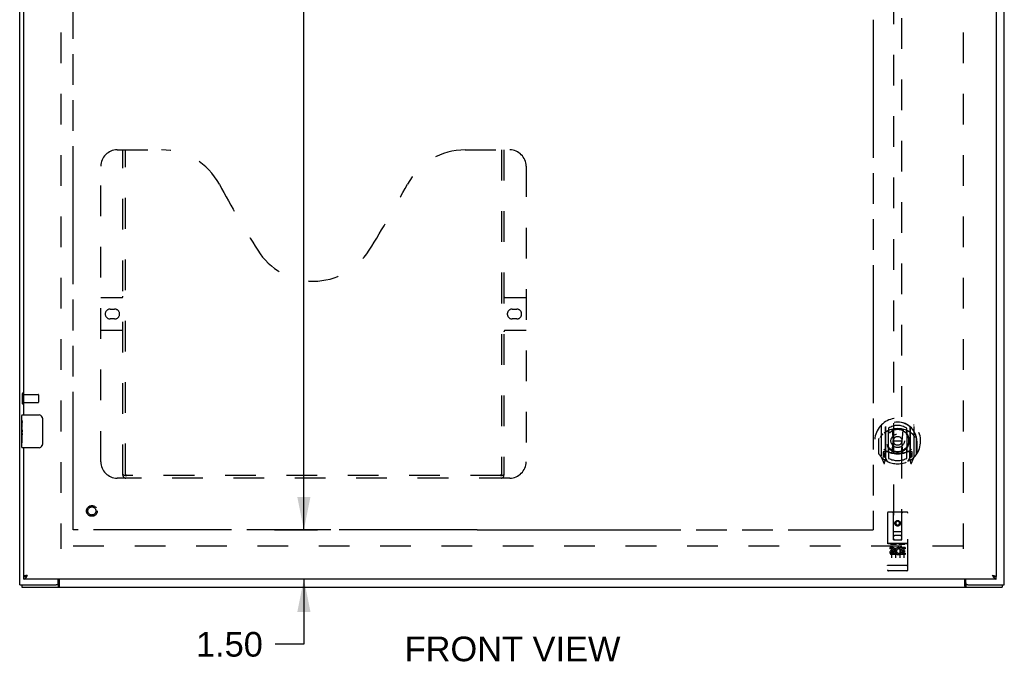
# Model space of a CAD drawing. Header units: inches. Extents: x 0 to 170, y 0 to 110.
# Tile 3 of 10: x 44 to 74, y 30 to 50. Entities that reach past the tile are written whole.
import ezdxf

# ---------------------------------------------------------------- set-up
doc = ezdxf.new("R2010")
doc.units = ezdxf.units.IN
doc.header["$LTSCALE"] = 9.35
doc.header["$MEASUREMENT"] = 0
doc.linetypes.add('HIDDEN', pattern=[0.2, 0.1, -0.1])
doc.linetypes.add('PHANTOM', pattern=[0.8, 0.45, -0.05, 0.1, -0.05, 0.1, -0.05])
doc.layers.get('0').update_dxf_attribs({"linetype": 'CONTINUOUS'})
for name, color, linetype in [('02___PRT_ALL_AXES', 7, 'CONTINUOUS'), ('AVAILABLE_DOOR_SPACE', 7, 'CONTINUOUS'), ('DEFAULT_2', 8, 'HIDDEN'), ('DIMENSIONS', 7, 'CONTINUOUS')]:
    doc.layers.add(name, color=color, linetype=linetype)
doc.styles.get("Standard").update_dxf_attribs({"font": 'arial.ttf'})
doc.dimstyles.new('DIMSTYLE_1', dxfattribs={"dimtxt": 0.75, "dimasz": 1, "dimexe": 0.09, "dimexo": 0.07, "dimgap": 0.0375, "dimtad": 0, "dimtih": 1, "dimtoh": 1, "dimzin": 4, "dimdsep": 46, "dimtxsty": 'Standard', "dimblk": '_FILLED', "dimblk1": '_FILLED', "dimblk2": '_FILLED', "dimcen": 0.09, "dimazin": 1, "dimtfac": 1, "dimtofl": 0, "dimtmove": 0, "dimatfit": 3, "dimldrblk": '_FILLED', "dimfxl": 0, "dimtolj": 1, "dimtzin": 4, "dimarcsym": 0})

# ---------------------------------------------------------------- blocks, each defined once
blk = doc.blocks.new('_FILLED')
at = {"color": 0, "linetype": 'ByBlock'}
blk.add_solid([(0, 0), (-1, 0.2), (-1, -0.2)], dxfattribs=at)
blk = doc.blocks.new('*D9')
at = {"layer": 'DIMENSIONS', "color": 2, "linetype": 'Continuous'}
for p, q in [((53.348, 78.955), (51.629, 78.955)), ((52.529, 78.955), (52.529, 57.455)), ((52.529, 34.455), (52.529, 55.955)), ((53.348, 34.455), (51.629, 34.455))]:
    blk.add_line(p, q, dxfattribs=at)
for p, rotation in [((52.529, 78.955), 90), ((52.529, 34.455), 270)]:
    blk.add_blockref('_FILLED', p, dxfattribs=dict(at, rotation=rotation))
at = {"layer": 'DIMENSIONS', "color": 2, "linetype": 'Continuous', "insert": (52.529, 57.08), "char_height": 0.75, "width": 2.62082, "attachment_point": 2, "line_spacing_factor": 0.9}
blk.add_mtext('44.50', dxfattribs=at)
blk = doc.blocks.new('*D12')
at = {"layer": 'DIMENSIONS', "color": 2, "linetype": 'Continuous'}
for p, q in [((52.529, 34.455), (52.529, 36.455)), ((51.629, 34.455), (52.944, 34.455)), ((52.944, 32.955), (51.629, 32.955)), ((52.529, 32.955), (52.529, 30.967)), ((52.529, 30.967), (51.654, 30.967))]:
    blk.add_line(p, q, dxfattribs=at)
for p, rotation in [((52.529, 34.455), 270), ((52.529, 32.955), 90)]:
    blk.add_blockref('_FILLED', p, dxfattribs=dict(at, rotation=rotation))
at = {"layer": 'DIMENSIONS', "color": 2, "linetype": 'Continuous', "insert": (51.279, 31.342), "char_height": 0.75, "width": 2.0381, "attachment_point": 3, "line_spacing_factor": 0.9}
blk.add_mtext('1.50', dxfattribs=at)

msp = doc.modelspace()

# ---------------------------------------------------------------- linework, layer by layer
at = {"color": 3, "linetype": 'Continuous'}
for p, q in [((43.87, 32.78), (43.87, 80.63)), ((73.87, 32.78), (73.87, 80.63)), ((73.62, 80.38), (73.62, 33.03)), ((43.995, 37.955), (43.995, 56.205)), ((43.995, 33.03), (43.995, 36.955)), ((44.055, 33.059), (44.05, 33.057)), ((44.061, 33.06), (44.055, 33.059)), ((44.067, 33.062), (44.061, 33.06)), ((44.073, 33.063), (44.067, 33.062)), ((44.083, 33.065), (44.073, 33.063)), ((44.095, 33.068), (44.083, 33.065)), ((44.112, 33.072), (44.095, 33.068)), ((44.096, 33.048), (44.101, 33.054)), ((44.101, 33.054), (44.11, 33.069)), ((44.11, 33.069), (44.112, 33.072)), ((73.503, 33.072), (73.519, 33.068)), ((73.503, 33.072), (73.51, 33.062)), ((73.51, 33.062), (73.516, 33.051)), ((73.516, 33.051), (73.521, 33.044)), ((73.519, 33.068), (73.529, 33.066)), ((73.521, 33.044), (73.525, 33.037)), ((73.529, 33.066), (73.538, 33.064)), ((73.538, 33.064), (73.545, 33.062)), ((73.545, 33.062), (73.551, 33.061)), ((73.551, 33.061), (73.556, 33.059)), ((43.87, 32.78), (44.985, 32.78)), ((43.933, 32.705), (73.807, 32.705)), ((73.62, 32.955), (43.995, 32.955)), ((45.045, 32.84), (45.045, 32.955)), ((45.072, 32.955), (45.072, 32.736)), ((72.668, 32.736), (72.668, 32.955)), ((72.695, 32.84), (72.695, 32.955)), ((72.755, 32.78), (73.87, 32.78))]:
    msp.add_line(p, q, dxfattribs=at)
at = {"color": 7, "linetype": 'Continuous'}
for p, q in [((43.95, 37.955), (44.46, 37.955)), ((44.56, 37.855), (44.56, 37.055)), ((43.935, 37.34), (43.935, 37.373)), ((43.935, 36.97), (43.935, 37.109)), ((44.46, 36.955), (43.95, 36.955)), ((43.995, 32.955), (43.995, 33.03)), ((73.62, 32.955), (73.62, 33.03)), ((43.933, 32.78), (43.933, 32.705)), ((45.047, 32.78), (44.985, 32.78)), ((45.047, 32.78), (45.047, 32.705)), ((72.755, 32.78), (72.693, 32.78)), ((72.693, 32.78), (72.693, 32.705)), ((73.807, 32.78), (73.807, 32.705))]:
    msp.add_line(p, q, dxfattribs=at)
for points in [[(44.553, 37.891), (44.555, 37.886), (44.557, 37.88), (44.558, 37.874), (44.559, 37.868), (44.559, 37.861), (44.56, 37.855)], [(44.56, 37.055), (44.559, 37.049), (44.559, 37.043), (44.558, 37.036), (44.557, 37.03), (44.555, 37.025), (44.553, 37.019)], [(43.995, 33.03), (43.997, 33.03), (43.999, 33.03), (44.002, 33.03), (44.004, 33.03), (44.006, 33.031), (44.008, 33.031), (44.011, 33.031), (44.013, 33.031), (44.015, 33.032), (44.017, 33.032), (44.02, 33.032), (44.022, 33.033), (44.024, 33.033), (44.026, 33.034), (44.029, 33.034), (44.031, 33.035), (44.033, 33.036), (44.035, 33.036), (44.038, 33.037), (44.04, 33.038), (44.042, 33.038), (44.044, 33.039), (44.047, 33.04), (44.049, 33.041), (44.051, 33.042), (44.053, 33.042), (44.056, 33.043), (44.058, 33.044), (44.06, 33.045), (44.062, 33.046), (44.065, 33.047), (44.067, 33.048), (44.069, 33.049), (44.07, 33.05)], [(73.545, 33.05), (73.546, 33.049), (73.548, 33.048), (73.55, 33.047), (73.552, 33.046), (73.555, 33.045), (73.557, 33.044), (73.559, 33.043), (73.561, 33.042), (73.564, 33.042), (73.566, 33.041), (73.568, 33.04), (73.57, 33.039), (73.573, 33.038), (73.575, 33.038), (73.577, 33.037), (73.579, 33.036), (73.582, 33.036), (73.584, 33.035), (73.586, 33.034), (73.588, 33.034), (73.591, 33.033), (73.593, 33.033), (73.595, 33.032), (73.597, 33.032), (73.6, 33.032), (73.602, 33.031), (73.604, 33.031), (73.606, 33.031), (73.609, 33.031), (73.611, 33.03), (73.613, 33.03), (73.615, 33.03), (73.618, 33.03), (73.62, 33.03)], [(45.056, 32.785), (45.055, 32.784), (45.053, 32.783), (45.052, 32.782), (45.051, 32.781), (45.05, 32.781), (45.049, 32.78), (45.048, 32.78), (45.047, 32.78)], [(45.072, 32.791), (45.071, 32.791), (45.07, 32.792), (45.069, 32.792), (45.068, 32.792), (45.066, 32.792), (45.065, 32.791), (45.064, 32.791), (45.062, 32.79), (45.061, 32.789), (45.06, 32.788), (45.059, 32.788), (45.058, 32.787), (45.056, 32.785)], [(72.668, 32.791), (72.669, 32.791), (72.67, 32.792), (72.671, 32.792), (72.672, 32.792), (72.673, 32.792), (72.674, 32.791), (72.676, 32.791), (72.677, 32.79), (72.678, 32.789), (72.679, 32.788), (72.681, 32.788), (72.682, 32.787)], [(72.682, 32.787), (72.684, 32.785), (72.685, 32.784), (72.686, 32.783), (72.687, 32.782), (72.688, 32.781), (72.69, 32.781), (72.691, 32.78), (72.692, 32.78), (72.693, 32.78)]]:
    msp.add_lwpolyline(points, dxfattribs=at)
at = {"color": 3, "linetype": 'Continuous'}
for points in [[(44.05, 33.057), (44.047, 33.056), (44.044, 33.056), (44.041, 33.055), (44.039, 33.054), (44.036, 33.053), (44.034, 33.053), (44.031, 33.052), (44.029, 33.051), (44.027, 33.05), (44.025, 33.05), (44.022, 33.049), (44.02, 33.048), (44.018, 33.047), (44.016, 33.047), (44.014, 33.046), (44.013, 33.045), (44.011, 33.044), (44.009, 33.044), (44.008, 33.043), (44.006, 33.042), (44.005, 33.041), (44.004, 33.041), (44.002, 33.04), (44.001, 33.039), (44, 33.038), (43.999, 33.038), (43.998, 33.037), (43.998, 33.036), (43.997, 33.035), (43.996, 33.035), (43.996, 33.034), (43.996, 33.033), (43.995, 33.032), (43.995, 33.032), (43.995, 33.031), (43.995, 33.03)], [(43.995, 32.955), (43.997, 32.955), (43.999, 32.955), (44.002, 32.956), (44.004, 32.956), (44.006, 32.956), (44.008, 32.957), (44.011, 32.958), (44.013, 32.959), (44.015, 32.959), (44.017, 32.96), (44.02, 32.962), (44.022, 32.963), (44.024, 32.964), (44.026, 32.965), (44.029, 32.967), (44.031, 32.969), (44.033, 32.97), (44.035, 32.972), (44.038, 32.974), (44.04, 32.976), (44.042, 32.978), (44.044, 32.98), (44.047, 32.982), (44.049, 32.985), (44.051, 32.987), (44.053, 32.989), (44.056, 32.992), (44.058, 32.995), (44.06, 32.997), (44.062, 33), (44.065, 33.003), (44.067, 33.006), (44.069, 33.009), (44.071, 33.012), (44.074, 33.015), (44.076, 33.018), (44.078, 33.021), (44.08, 33.024), (44.083, 33.027)], [(44.083, 33.027), (44.085, 33.031), (44.087, 33.034), (44.089, 33.037), (44.092, 33.041), (44.096, 33.048)], [(73.525, 33.037), (73.528, 33.034), (73.53, 33.031)], [(73.53, 33.031), (73.532, 33.027), (73.534, 33.024), (73.537, 33.021), (73.539, 33.018), (73.541, 33.015), (73.543, 33.012), (73.546, 33.009), (73.548, 33.006), (73.55, 33.003), (73.552, 33), (73.555, 32.997), (73.557, 32.995), (73.559, 32.992), (73.561, 32.989), (73.564, 32.987), (73.566, 32.985), (73.568, 32.982), (73.57, 32.98), (73.573, 32.978), (73.575, 32.976), (73.577, 32.974), (73.579, 32.972), (73.582, 32.97), (73.584, 32.969), (73.586, 32.967), (73.588, 32.965), (73.591, 32.964), (73.593, 32.963), (73.595, 32.962), (73.597, 32.96), (73.6, 32.959), (73.602, 32.959), (73.604, 32.958), (73.606, 32.957), (73.609, 32.956), (73.611, 32.956), (73.613, 32.956), (73.615, 32.955), (73.618, 32.955), (73.62, 32.955)], [(73.556, 33.059), (73.562, 33.058), (73.565, 33.057), (73.568, 33.056), (73.57, 33.056), (73.573, 33.055), (73.576, 33.054), (73.578, 33.053), (73.581, 33.053), (73.583, 33.052), (73.586, 33.051), (73.588, 33.05), (73.59, 33.05), (73.592, 33.049), (73.594, 33.048), (73.596, 33.047), (73.598, 33.047), (73.6, 33.046), (73.602, 33.045), (73.604, 33.044), (73.605, 33.044), (73.607, 33.043), (73.608, 33.042), (73.61, 33.041), (73.611, 33.041), (73.612, 33.04), (73.613, 33.039), (73.614, 33.038), (73.615, 33.038), (73.616, 33.037), (73.617, 33.036), (73.618, 33.035), (73.618, 33.035), (73.619, 33.034), (73.619, 33.033), (73.619, 33.032), (73.62, 33.032), (73.62, 33.031), (73.62, 33.03)], [(45.072, 32.736), (45.07, 32.734), (45.069, 32.733), (45.068, 32.731), (45.067, 32.728), (45.065, 32.726), (45.064, 32.724), (45.063, 32.722), (45.061, 32.719), (45.06, 32.717), (45.059, 32.715), (45.058, 32.713), (45.056, 32.711), (45.055, 32.71), (45.054, 32.708), (45.052, 32.707), (45.051, 32.706), (45.05, 32.706), (45.049, 32.705), (45.048, 32.705), (45.047, 32.705)], [(72.668, 32.736), (72.669, 32.734), (72.67, 32.733), (72.672, 32.731), (72.673, 32.728), (72.674, 32.726), (72.676, 32.724), (72.677, 32.722), (72.678, 32.719), (72.679, 32.717), (72.681, 32.715), (72.682, 32.713), (72.683, 32.711), (72.684, 32.71), (72.686, 32.708), (72.687, 32.707), (72.689, 32.706), (72.69, 32.706), (72.691, 32.705), (72.692, 32.705), (72.693, 32.705)]]:
    msp.add_lwpolyline(points, dxfattribs=at)
at = {"color": 7, "linetype": 'Continuous'}
for centre, radius, start, end in [((43.95, 37.94), 0.015, 90, 180), ((44.46, 37.855), 0.1, 21.1999, 90), ((43.95, 36.97), 0.015, 180, 270), ((44.46, 37.055), 0.1, 270, 338.7946)]:
    msp.add_arc(centre, radius, start, end, dxfattribs=at)
at = {"color": 3, "linetype": 'Continuous'}
for centre, start, end in [((44.985, 32.84), 270, 360), ((72.755, 32.84), 180, 270)]:
    msp.add_arc(centre, 0.06, start, end, dxfattribs=at)
at = {"layer": '02___PRT_ALL_AXES', "color": 8, "linetype": 'HIDDEN'}
for p, q in [((43.988, 38.579), (44.435, 38.579)), ((43.988, 38.331), (43.988, 38.579)), ((43.988, 38.331), (44.435, 38.331)), ((70.902, 34.036), (70.337, 34.036)), ((70.475, 33.914), (70.383, 33.914)), ((70.383, 33.914), (70.383, 33.871)), ((70.692, 33.903), (70.695, 33.901)), ((70.852, 33.914), (70.695, 33.914)), ((70.695, 33.914), (70.695, 33.901)), ((70.852, 33.914), (70.852, 33.871)), ((70.475, 33.871), (70.383, 33.871)), ((70.479, 33.828), (70.433, 33.828)), ((70.475, 33.787), (70.447, 33.787)), ((70.539, 33.743), (70.447, 33.743)), ((70.539, 33.7), (70.447, 33.7)), ((70.539, 33.743), (70.539, 33.7)), ((70.671, 33.748), (70.688, 33.709)), ((70.695, 33.878), (70.682, 33.859)), ((70.695, 33.878), (70.695, 33.7)), ((70.852, 33.7), (70.695, 33.7)), ((70.852, 33.871), (70.738, 33.871)), ((70.738, 33.871), (70.738, 33.828)), ((70.83, 33.828), (70.738, 33.828)), ((70.83, 33.785), (70.738, 33.785)), ((70.738, 33.785), (70.738, 33.743)), ((70.852, 33.743), (70.738, 33.743)), ((70.83, 33.828), (70.83, 33.785)), ((70.852, 33.743), (70.852, 33.7)), ((70.902, 33.208), (70.337, 33.208))]:
    msp.add_line(p, q, dxfattribs=at)
at = {"layer": '02___PRT_ALL_AXES', "color": 7, "linetype": 'Continuous'}
for p, q in [((43.935, 37.796), (43.935, 37.94)), ((43.935, 37.54), (43.935, 37.793)), ((43.944, 37.738), (43.935, 37.738)), ((43.935, 37.57), (43.945, 37.57)), ((43.935, 36.97), (43.935, 37.538)), ((43.938, 37.507), (43.935, 37.507)), ((43.945, 37.57), (43.945, 37.727)), ((43.935, 37.376), (43.944, 37.376)), ((43.935, 37.34), (43.945, 37.34)), ((43.935, 37.277), (43.945, 37.277)), ((43.945, 37.387), (43.945, 37.44)), ((43.945, 37.109), (43.945, 37.34)), ((43.935, 37.109), (43.945, 37.109))]:
    msp.add_line(p, q, dxfattribs=at)
for points in [[(43.935, 37.796), (43.935, 37.793), (43.936, 37.788), (43.936, 37.783), (43.938, 37.777), (43.939, 37.77), (43.94, 37.763), (43.942, 37.754), (43.943, 37.746)], [(43.935, 37.54), (43.935, 37.533), (43.936, 37.525), (43.936, 37.517), (43.937, 37.508)], [(43.937, 37.508), (43.941, 37.481), (43.942, 37.472), (43.943, 37.464), (43.944, 37.455), (43.944, 37.447), (43.945, 37.44)], [(43.943, 37.746), (43.944, 37.736), (43.945, 37.727)], [(43.945, 37.387), (43.944, 37.38), (43.944, 37.374), (43.943, 37.368), (43.943, 37.362), (43.942, 37.356), (43.942, 37.351)]]:
    msp.add_lwpolyline(points, dxfattribs=at)
at = {"layer": '02___PRT_ALL_AXES', "color": 8, "linetype": 'HIDDEN'}
for centre, radius in [((46.07, 35.03), 0.124), ((70.62, 34.653), 0.085)]:
    msp.add_circle(centre, radius, dxfattribs=at)
for centre, radius, start, end in [((70.475, 33.85), 0.0635, 270, 90), ((70.646, 33.807), 0.107, 64.2636, 293.4027), ((70.447, 33.765), 0.0644, 102.2995, 270.0775), ((70.447, 33.765), 0.0219, 89.9011, 270), ((70.475, 33.849), 0.0219, 280.307, 90), ((70.646, 33.807), 0.0639, 54.8895, 293.4026)]:
    msp.add_arc(centre, radius, start, end, dxfattribs=at)
at = {"layer": '02___PRT_ALL_AXES', "color": 7, "linetype": 'Continuous'}
msp.add_ellipse((44.135, 37.373), major_axis=(0.2, 0), ratio=0.432808, start_param=3.141593, end_param=3.403409, dxfattribs=at)
at = {"layer": 'AVAILABLE_DOOR_SPACE', "color": 40, "linetype": 'PHANTOM'}
for p, q in [((45.495, 34.455), (45.495, 78.955)), ((69.87, 49.997), (69.87, 34.455)), ((57.807, 34.455), (45.495, 34.455)), ((57.807, 34.456), (59.807, 34.456)), ((57.807, 34.455), (57.807, 34.456)), ((59.807, 34.456), (59.807, 34.455)), ((59.807, 34.455), (69.87, 34.455))]:
    msp.add_line(p, q, dxfattribs=at)
at = {"layer": 'DEFAULT_2', "color": 8, "linetype": 'HIDDEN'}
for p, q in [((45.12, 79.53), (45.12, 33.88)), ((72.62, 79.53), (72.62, 33.88)), ((70.495, 54.535), (70.495, 34.153)), ((70.745, 34.153), (70.745, 54.535)), ((46.84, 46.03), (48.195, 46.03)), ((47.015, 36.12), (47.015, 46.03)), ((47.095, 36.15), (47.095, 46.03)), ((57.445, 46.03), (58.8, 46.03)), ((58.545, 46.03), (58.545, 36.15)), ((58.625, 46.03), (58.625, 36.12)), ((46.34, 36.53), (46.34, 45.53)), ((59.3, 45.53), (59.3, 36.53)), ((46.34, 41.53), (46.975, 41.53)), ((58.665, 41.53), (59.3, 41.53)), ((46.626, 41.18), (46.763, 41.18)), ((58.876, 41.18), (59.013, 41.18)), ((46.763, 40.88), (46.626, 40.88)), ((59.013, 40.88), (58.876, 40.88)), ((46.975, 40.53), (46.34, 40.53)), ((59.3, 40.53), (58.665, 40.53)), ((43.945, 38.597), (43.945, 38.313)), ((43.988, 38.597), (43.988, 38.313)), ((44.445, 38.569), (44.445, 38.341)), ((70.12, 37.639), (70.12, 36.672)), ((70.237, 37.586), (70.237, 36.569)), ((70.245, 37.589), (70.245, 36.586)), ((70.345, 37.549), (70.345, 37.446)), ((70.895, 37.446), (70.895, 37.549)), ((70.995, 37.589), (70.995, 36.586)), ((71.002, 37.586), (71.002, 36.569)), ((71.12, 36.672), (71.12, 37.639)), ((70.045, 37.23), (70.045, 37.233)), ((70.045, 36.773), (70.045, 37.23)), ((70.337, 36.837), (70.337, 37.469)), ((70.457, 37.495), (70.487, 37.156)), ((70.782, 37.495), (70.752, 37.156)), ((70.902, 37.469), (70.902, 36.837)), ((71.195, 37.23), (71.195, 37.233)), ((71.195, 36.773), (71.195, 37.23)), ((70.037, 37.156), (70.052, 37.156)), ((70.037, 37.156), (70.037, 36.767)), ((70.457, 36.811), (70.487, 37.156)), ((70.752, 37.156), (70.487, 37.156)), ((70.783, 36.811), (70.752, 37.156)), ((71.202, 37.156), (71.187, 37.156)), ((71.202, 37.156), (71.202, 36.767)), ((70.124, 36.661), (70.194, 36.486)), ((70.237, 36.827), (70.177, 36.827)), ((70.177, 36.827), (70.177, 36.677)), ((70.177, 36.677), (70.237, 36.677)), ((70.215, 36.758), (70.186, 36.712)), ((70.19, 36.705), (70.245, 36.705)), ((70.315, 36.536), (70.245, 36.645)), ((70.247, 36.818), (70.247, 36.61)), ((70.337, 36.828), (70.265, 36.828)), ((70.333, 36.838), (70.267, 36.838)), ((70.345, 36.885), (70.345, 36.632)), ((70.895, 36.632), (70.895, 36.885)), ((70.975, 36.828), (70.902, 36.828)), ((70.972, 36.838), (70.906, 36.838)), ((70.995, 36.645), (70.925, 36.536)), ((70.992, 36.61), (70.992, 36.818)), ((70.995, 36.705), (71.05, 36.705)), ((71.062, 36.827), (71.002, 36.827)), ((71.002, 36.677), (71.062, 36.677)), ((71.054, 36.712), (71.025, 36.758)), ((71.045, 36.486), (71.115, 36.661)), ((71.062, 36.677), (71.062, 36.827)), ((70.216, 36.594), (70.22, 36.591)), ((70.223, 36.489), (70.237, 36.569)), ((71.002, 36.569), (71.016, 36.489)), ((71.023, 36.593), (71.024, 36.594)), ((71.024, 36.594), (71.024, 36.594)), ((58.8, 36.03), (46.84, 36.03)), ((58.541, 36.11), (47.099, 36.11)), ((70.307, 34.963), (70.307, 33.238)), ((70.902, 34.993), (70.337, 34.993)), ((70.493, 34.153), (70.49, 34.963)), ((70.746, 34.153), (70.75, 34.963)), ((70.932, 33.238), (70.932, 34.963)), ((70.62, 34.725), (70.557, 34.689)), ((70.557, 34.689), (70.567, 34.683)), ((70.557, 34.689), (70.557, 34.617)), ((70.557, 34.617), (70.567, 34.623)), ((70.557, 34.617), (70.62, 34.581)), ((70.62, 34.714), (70.567, 34.683)), ((70.567, 34.683), (70.567, 34.623)), ((70.567, 34.623), (70.62, 34.592)), ((70.682, 34.689), (70.62, 34.725)), ((70.62, 34.725), (70.62, 34.714)), ((70.672, 34.683), (70.62, 34.714)), ((70.62, 34.592), (70.672, 34.623)), ((70.62, 34.581), (70.682, 34.617)), ((70.62, 34.581), (70.62, 34.592)), ((70.682, 34.689), (70.672, 34.683)), ((70.672, 34.623), (70.672, 34.683)), ((70.682, 34.617), (70.672, 34.623)), ((70.682, 34.617), (70.682, 34.689)), ((70.492, 34.403), (70.747, 34.403)), ((70.705, 34.278), (70.535, 34.278)), ((72.618, 33.955), (45.122, 33.955)), ((70.337, 34.036), (70.902, 34.036)), ((70.409, 34.02), (70.581, 34.02)), ((70.432, 33.905), (70.432, 33.599)), ((70.493, 34.153), (70.495, 34.153)), ((70.495, 34.153), (70.745, 34.153)), ((70.557, 33.905), (70.557, 33.599)), ((70.659, 34.02), (70.831, 34.02)), ((70.682, 33.905), (70.682, 33.599)), ((70.745, 34.153), (70.746, 34.153)), ((70.807, 33.905), (70.807, 33.599)), ((70.325, 33.366), (70.324, 33.366)), ((70.326, 33.366), (70.325, 33.366)), ((70.325, 33.366), (70.325, 33.366)), ((70.327, 33.366), (70.326, 33.366)), ((70.328, 33.366), (70.327, 33.366)), ((70.329, 33.366), (70.328, 33.366)), ((70.331, 33.366), (70.33, 33.366)), ((70.332, 33.366), (70.331, 33.366)), ((70.331, 33.366), (70.331, 33.366)), ((70.333, 33.366), (70.332, 33.366)), ((70.334, 33.366), (70.333, 33.366)), ((70.335, 33.366), (70.334, 33.366)), ((70.336, 33.366), (70.335, 33.366)), ((70.337, 33.366), (70.336, 33.366)), ((70.336, 33.366), (70.336, 33.366)), ((70.903, 33.366), (70.337, 33.366)), ((70.903, 33.366), (70.904, 33.366)), ((70.904, 33.366), (70.905, 33.366)), ((70.904, 33.366), (70.904, 33.366)), ((70.905, 33.366), (70.906, 33.366)), ((70.906, 33.366), (70.907, 33.366)), ((70.907, 33.366), (70.908, 33.366)), ((70.908, 33.366), (70.909, 33.366)), ((70.909, 33.366), (70.91, 33.366)), ((70.909, 33.366), (70.909, 33.366)), ((70.91, 33.366), (70.911, 33.366)), ((70.911, 33.366), (70.912, 33.366)), ((70.912, 33.366), (70.913, 33.366)), ((70.913, 33.366), (70.914, 33.366)), ((70.913, 33.366), (70.913, 33.366)), ((70.914, 33.366), (70.915, 33.366)), ((70.915, 33.366), (70.916, 33.366)), ((70.916, 33.366), (70.916, 33.366)), ((70.587, 33.208), (70.402, 33.208)), ((70.837, 33.208), (70.652, 33.208))]:
    msp.add_line(p, q, dxfattribs=at)
for points in [[(70.432, 37.512), (70.437, 37.514), (70.443, 37.515), (70.448, 37.517), (70.453, 37.518), (70.459, 37.519), (70.464, 37.521), (70.47, 37.522), (70.475, 37.523), (70.481, 37.524), (70.486, 37.525), (70.492, 37.526), (70.497, 37.527), (70.503, 37.528), (70.508, 37.529), (70.514, 37.53), (70.519, 37.531), (70.525, 37.532), (70.53, 37.532), (70.536, 37.533), (70.542, 37.534), (70.547, 37.534), (70.553, 37.535), (70.558, 37.535), (70.564, 37.536), (70.569, 37.536), (70.575, 37.537), (70.581, 37.537), (70.586, 37.537), (70.592, 37.538), (70.597, 37.538), (70.603, 37.538), (70.609, 37.538), (70.614, 37.538), (70.62, 37.538), (70.625, 37.538), (70.631, 37.538), (70.637, 37.538), (70.642, 37.538), (70.648, 37.538), (70.653, 37.537), (70.659, 37.537), (70.665, 37.537), (70.67, 37.536), (70.676, 37.536), (70.681, 37.535), (70.687, 37.535), (70.692, 37.534), (70.698, 37.534), (70.704, 37.533), (70.709, 37.532), (70.715, 37.532), (70.72, 37.531), (70.726, 37.53), (70.731, 37.529), (70.737, 37.528), (70.742, 37.527), (70.748, 37.526), (70.753, 37.525), (70.759, 37.524), (70.764, 37.523), (70.77, 37.522), (70.775, 37.521), (70.781, 37.519), (70.786, 37.518), (70.792, 37.517), (70.797, 37.515), (70.802, 37.514), (70.808, 37.512)], [(70.165, 37.371), (70.164, 37.369), (70.162, 37.368), (70.161, 37.367), (70.159, 37.365), (70.158, 37.364), (70.156, 37.362), (70.154, 37.36), (70.153, 37.359), (70.151, 37.357), (70.149, 37.355), (70.147, 37.353), (70.145, 37.351), (70.143, 37.349), (70.141, 37.347), (70.14, 37.344), (70.138, 37.342), (70.135, 37.34), (70.133, 37.337), (70.131, 37.334), (70.129, 37.332), (70.127, 37.329), (70.125, 37.326), (70.122, 37.323), (70.12, 37.32), (70.118, 37.316), (70.115, 37.313), (70.113, 37.309), (70.11, 37.305), (70.107, 37.302), (70.105, 37.297), (70.102, 37.293), (70.099, 37.289), (70.096, 37.284), (70.093, 37.279), (70.09, 37.274), (70.087, 37.269)], [(71.152, 37.269), (71.149, 37.274), (71.146, 37.279), (71.143, 37.284), (71.14, 37.289), (71.137, 37.293), (71.135, 37.297), (71.132, 37.301), (71.129, 37.305), (71.127, 37.309), (71.124, 37.313), (71.122, 37.316), (71.12, 37.32), (71.117, 37.323), (71.115, 37.326), (71.113, 37.329), (71.11, 37.332), (71.108, 37.334), (71.106, 37.337), (71.104, 37.34), (71.102, 37.342), (71.1, 37.344), (71.098, 37.347), (71.096, 37.349), (71.094, 37.351), (71.092, 37.353), (71.091, 37.355), (71.089, 37.357), (71.087, 37.359), (71.085, 37.36), (71.084, 37.362), (71.082, 37.364), (71.08, 37.365), (71.079, 37.367), (71.077, 37.368), (71.076, 37.369), (71.074, 37.371)], [(47.005, 36.15), (47.021, 36.139), (47.037, 36.13), (47.053, 36.122), (47.068, 36.115), (47.084, 36.112), (47.099, 36.11)], [(58.541, 36.11), (58.556, 36.112), (58.571, 36.115), (58.587, 36.122), (58.603, 36.13), (58.619, 36.139), (58.635, 36.15)], [(70.402, 34.018), (70.402, 34.018), (70.402, 34.018), (70.403, 34.019), (70.403, 34.019), (70.403, 34.019), (70.403, 34.019), (70.403, 34.019), (70.403, 34.019), (70.403, 34.019), (70.403, 34.019), (70.403, 34.019), (70.403, 34.019), (70.404, 34.019), (70.404, 34.019), (70.404, 34.019), (70.404, 34.019), (70.404, 34.019), (70.404, 34.019), (70.404, 34.019), (70.404, 34.019), (70.405, 34.019), (70.405, 34.019), (70.405, 34.019), (70.405, 34.019), (70.405, 34.019), (70.405, 34.019), (70.405, 34.019), (70.406, 34.019), (70.406, 34.019), (70.406, 34.019), (70.406, 34.019), (70.406, 34.019), (70.406, 34.019), (70.407, 34.02), (70.407, 34.02), (70.407, 34.02), (70.407, 34.02), (70.407, 34.02), (70.407, 34.02), (70.408, 34.02), (70.408, 34.02), (70.408, 34.02), (70.408, 34.02), (70.408, 34.02), (70.409, 34.02)], [(70.581, 34.02), (70.581, 34.02), (70.581, 34.02), (70.581, 34.02), (70.582, 34.02), (70.582, 34.02), (70.582, 34.02), (70.582, 34.02), (70.582, 34.02), (70.582, 34.02), (70.583, 34.02), (70.583, 34.02), (70.583, 34.02), (70.583, 34.019), (70.583, 34.019), (70.584, 34.019), (70.584, 34.019), (70.584, 34.019), (70.584, 34.019), (70.584, 34.019), (70.584, 34.019), (70.584, 34.019), (70.585, 34.019), (70.585, 34.019), (70.585, 34.019), (70.585, 34.019), (70.585, 34.019), (70.585, 34.019), (70.585, 34.019), (70.586, 34.019), (70.586, 34.019), (70.586, 34.019), (70.586, 34.019), (70.586, 34.019), (70.586, 34.019), (70.586, 34.019), (70.586, 34.019), (70.586, 34.019), (70.587, 34.019), (70.587, 34.019), (70.587, 34.019), (70.587, 34.019), (70.587, 34.019), (70.587, 34.019), (70.587, 34.018), (70.587, 34.018), (70.587, 34.018)], [(70.652, 34.018), (70.652, 34.018), (70.652, 34.018), (70.653, 34.019), (70.653, 34.019), (70.653, 34.019), (70.653, 34.019), (70.653, 34.019), (70.653, 34.019), (70.653, 34.019), (70.653, 34.019), (70.653, 34.019), (70.653, 34.019), (70.654, 34.019), (70.654, 34.019), (70.654, 34.019), (70.654, 34.019), (70.654, 34.019), (70.654, 34.019), (70.654, 34.019), (70.654, 34.019), (70.655, 34.019), (70.655, 34.019), (70.655, 34.019), (70.655, 34.019), (70.655, 34.019), (70.655, 34.019), (70.655, 34.019), (70.656, 34.019), (70.656, 34.019), (70.656, 34.019), (70.656, 34.019), (70.656, 34.019), (70.656, 34.019), (70.657, 34.02), (70.657, 34.02), (70.657, 34.02), (70.657, 34.02), (70.657, 34.02), (70.657, 34.02), (70.658, 34.02), (70.658, 34.02), (70.658, 34.02), (70.658, 34.02), (70.658, 34.02), (70.659, 34.02)], [(70.831, 34.02), (70.831, 34.02), (70.831, 34.02), (70.831, 34.02), (70.832, 34.02), (70.832, 34.02), (70.832, 34.02), (70.832, 34.02), (70.832, 34.02), (70.832, 34.02), (70.833, 34.02), (70.833, 34.02), (70.833, 34.02), (70.833, 34.019), (70.833, 34.019), (70.834, 34.019), (70.834, 34.019), (70.834, 34.019), (70.834, 34.019), (70.834, 34.019), (70.834, 34.019), (70.834, 34.019), (70.835, 34.019), (70.835, 34.019), (70.835, 34.019), (70.835, 34.019), (70.835, 34.019), (70.835, 34.019), (70.835, 34.019), (70.836, 34.019), (70.836, 34.019), (70.836, 34.019), (70.836, 34.019), (70.836, 34.019), (70.836, 34.019), (70.836, 34.019), (70.836, 34.019), (70.836, 34.019), (70.837, 34.019), (70.837, 34.019), (70.837, 34.019), (70.837, 34.019), (70.837, 34.019), (70.837, 34.019), (70.837, 34.018), (70.837, 34.018), (70.837, 34.018)], [(70.324, 33.366), (70.323, 33.366), (70.323, 33.367), (70.322, 33.367), (70.322, 33.367), (70.322, 33.367), (70.321, 33.367), (70.321, 33.367), (70.321, 33.367), (70.32, 33.367), (70.32, 33.367), (70.32, 33.367), (70.319, 33.367), (70.319, 33.367), (70.319, 33.367), (70.318, 33.367), (70.318, 33.367), (70.318, 33.367), (70.317, 33.367), (70.317, 33.368), (70.317, 33.368), (70.316, 33.368), (70.316, 33.368), (70.316, 33.368), (70.315, 33.368), (70.315, 33.368), (70.315, 33.368), (70.315, 33.368), (70.314, 33.368), (70.314, 33.368), (70.314, 33.368), (70.314, 33.368), (70.313, 33.369), (70.313, 33.369), (70.313, 33.369), (70.313, 33.369), (70.312, 33.369), (70.312, 33.369), (70.312, 33.369), (70.312, 33.369), (70.311, 33.369), (70.311, 33.369), (70.311, 33.369), (70.311, 33.37), (70.311, 33.37), (70.31, 33.37), (70.31, 33.37), (70.31, 33.37), (70.31, 33.37), (70.31, 33.37), (70.31, 33.37), (70.309, 33.37), (70.309, 33.37), (70.309, 33.37), (70.309, 33.371), (70.309, 33.371), (70.309, 33.371), (70.309, 33.371), (70.308, 33.371), (70.308, 33.371), (70.308, 33.371), (70.308, 33.371), (70.308, 33.371), (70.308, 33.371), (70.308, 33.372), (70.308, 33.372), (70.308, 33.372), (70.308, 33.372), (70.308, 33.372), (70.308, 33.372), (70.307, 33.372), (70.307, 33.372), (70.307, 33.372), (70.307, 33.373), (70.307, 33.373), (70.307, 33.373), (70.307, 33.373), (70.307, 33.373), (70.307, 33.373)], [(70.33, 33.366), (70.329, 33.366), (70.329, 33.366)], [(70.916, 33.366), (70.917, 33.367), (70.917, 33.367), (70.918, 33.367), (70.918, 33.367), (70.918, 33.367), (70.919, 33.367), (70.919, 33.367), (70.919, 33.367), (70.92, 33.367), (70.92, 33.367), (70.92, 33.367), (70.921, 33.367), (70.921, 33.367), (70.921, 33.367), (70.922, 33.367), (70.922, 33.367), (70.922, 33.367), (70.923, 33.368), (70.923, 33.368), (70.923, 33.368), (70.923, 33.368), (70.924, 33.368), (70.924, 33.368), (70.924, 33.368), (70.925, 33.368), (70.925, 33.368), (70.925, 33.368), (70.925, 33.368), (70.926, 33.368), (70.926, 33.368), (70.926, 33.369), (70.926, 33.369), (70.927, 33.369), (70.927, 33.369), (70.927, 33.369), (70.927, 33.369), (70.928, 33.369), (70.928, 33.369), (70.928, 33.369), (70.928, 33.369), (70.929, 33.369), (70.929, 33.37), (70.929, 33.37), (70.929, 33.37), (70.929, 33.37), (70.929, 33.37), (70.93, 33.37), (70.93, 33.37), (70.93, 33.37), (70.93, 33.37), (70.93, 33.37), (70.93, 33.37), (70.931, 33.371), (70.931, 33.371), (70.931, 33.371), (70.931, 33.371), (70.931, 33.371), (70.931, 33.371), (70.931, 33.371), (70.931, 33.371), (70.932, 33.371), (70.932, 33.371), (70.932, 33.372), (70.932, 33.372), (70.932, 33.372), (70.932, 33.372), (70.932, 33.372), (70.932, 33.372), (70.932, 33.372), (70.932, 33.372), (70.932, 33.372), (70.932, 33.373), (70.932, 33.373), (70.932, 33.373), (70.932, 33.373), (70.932, 33.373), (70.932, 33.373)]]:
    msp.add_lwpolyline(points, dxfattribs=at)
for centre, radius in [((70.62, 37.166), 0.35), ((70.62, 37.166), 0.335), ((70.62, 37.166), 0.205), ((70.62, 37.166), 0.133), ((46.07, 35.03), 0.164), ((46.07, 35.03), 0.124), ((70.62, 34.653), 0.0845)]:
    msp.add_circle(centre, radius, dxfattribs=at)
for centre, radius, start, end in [((46.84, 45.53), 0.5, 90, 180), ((48.195, 44.03), 2, 28.4813, 90), ((57.445, 44.03), 2, 90, 151.5187), ((58.8, 45.53), 0.5, 0, 90), ((84.503, 63.728), 39.307, 208.4813, 211.8705), ((21.137, 63.728), 39.307, 328.1295, 331.5187), ((52.82, 44.03), 2, 211.8705, 328.1295), ((46.975, 41.57), 0.04, 270, 360), ((58.665, 41.57), 0.04, 180, 270), ((46.626, 41.03), 0.15, 90, 270), ((46.763, 41.03), 0.15, 270, 90), ((58.876, 41.03), 0.15, 90, 270), ((59.013, 41.03), 0.15, 270, 90), ((46.975, 40.49), 0.04, 0, 90), ((58.665, 40.49), 0.04, 90, 180), ((43.966, 38.597), 0.0215, 0, 180), ((44.435, 38.569), 0.01, 0, 90), ((43.966, 38.313), 0.0215, 180, 360), ((44.435, 38.341), 0.01, 270, 360), ((70.62, 37.156), 0.7, 305.5126, 234.4874), ((70.62, 37.153), 0.583, 0.2464, 179.7536), ((70.62, 37.156), 0.58, 7.6622, 172.3378), ((70.135, 37.639), 0.015, 135.0748, 180), ((70.62, 36.838), 0.7, 49.529, 130.471), ((70.252, 37.586), 0.015, 130.3587, 180), ((70.265, 37.589), 0.02, 129.3378, 179.9984), ((70.62, 37.156), 0.48, 55.0461, 124.9539), ((70.62, 37.166), 0.343, 48.8739, 131.1261), ((70.437, 37.493), 0.02, 5.0796, 105.5752), ((70.802, 37.493), 0.02, 74.4248, 174.9204), ((70.975, 37.589), 0.02, 0, 50.6594), ((70.987, 37.586), 0.015, 0, 49.6413), ((71.105, 37.639), 0.015, 0, 44.9252), ((70.065, 37.23), 0.02, 172.3378, 180), ((70.352, 37.469), 0.015, 112.9863, 180), ((70.375, 37.446), 0.03, 180, 311.1261), ((70.865, 37.446), 0.03, 228.8739, 360), ((70.887, 37.469), 0.015, 0, 67.0137), ((71.175, 37.23), 0.02, 0, 7.6622), ((70.62, 37.468), 0.7, 233.2319, 306.7681), ((70.375, 36.885), 0.03, 48.8739, 180), ((70.62, 37.166), 0.343, 228.8739, 311.1261), ((70.865, 36.885), 0.03, 0, 131.1261), ((70.065, 36.773), 0.02, 180, 215.2961), ((70.62, 37.166), 0.7, 215.2961, 324.7039), ((70.135, 36.672), 0.015, 180, 224.9252), ((70.19, 36.71), 0.005, 147.3208, 270), ((70.225, 36.602), 0.02, 234.4874, 360), ((70.057, 36.86), 0.188, 327.3208, 360), ((70.227, 36.61), 0.02, 234.7457, 360), ((70.265, 36.808), 0.02, 90, 180), ((70.267, 36.818), 0.02, 90, 180), ((70.333, 36.818), 0.02, 66.536, 90), ((70.352, 36.837), 0.015, 180, 247.0137), ((70.62, 37.478), 0.7, 246.536, 293.464), ((70.62, 37.166), 0.6, 242.7204, 297.2796), ((70.437, 36.813), 0.02, 254.3869, 354.9204), ((70.803, 36.813), 0.02, 185.0796, 285.6131), ((70.887, 36.837), 0.015, 292.9863, 360), ((70.906, 36.818), 0.02, 90, 113.464), ((70.972, 36.818), 0.02, 0, 90), ((70.975, 36.808), 0.02, 0, 90), ((71.012, 36.61), 0.02, 180, 305.2543), ((71.183, 36.86), 0.188, 180, 212.6792), ((71.015, 36.602), 0.02, 180, 305.5126), ((71.05, 36.71), 0.005, 270, 32.6792), ((71.105, 36.672), 0.015, 315.0748, 360), ((71.175, 36.773), 0.02, 324.7039, 360), ((46.84, 36.53), 0.5, 180, 270), ((58.8, 36.53), 0.5, 270, 360), ((70.208, 36.491), 0.015, 201.8041, 350), ((70.265, 36.586), 0.02, 180, 238.5295), ((70.975, 36.586), 0.02, 301.4688, 359.9992), ((71.031, 36.491), 0.015, 190, 338.1959), ((47.105, 36.12), 0.09, 180, 270), ((47.135, 36.15), 0.04, 180, 270), ((58.505, 36.15), 0.04, 270, 360), ((58.535, 36.12), 0.09, 270, 360), ((70.337, 34.963), 0.03, 90, 180), ((70.46, 34.963), 0.03, 0, 90), ((70.78, 34.963), 0.03, 90, 180), ((70.902, 34.963), 0.03, 0, 90), ((70.535, 34.238), 0.04, 90, 180), ((70.705, 34.238), 0.04, 0, 90), ((70.337, 34.066), 0.03, 180, 270), ((70.535, 34.193), 0.04, 180, 270), ((70.705, 34.193), 0.04, 270, 360), ((70.902, 34.066), 0.03, 270, 360), ((70.337, 33.238), 0.03, 180, 270), ((70.902, 33.238), 0.03, 270, 360)]:
    msp.add_arc(centre, radius, start, end, dxfattribs=at)

# ---------------------------------------------------------------- texts
at = {"layer": 'DIMENSIONS', "color": 2, "linetype": 'Continuous', "insert": (58.886, 31.201), "char_height": 0.75, "width": 6.5632, "attachment_point": 2, "line_spacing_factor": 0.9}
msp.add_mtext('FRONT VIEW', dxfattribs=at)

# ---------------------------------------------------------------- dimensions: what is measured, and where the dimension line sits
at = {"layer": 'DIMENSIONS', "color": 2, "linetype": 'Continuous'}
for base, p1, p2, picture, middle in [((52.529, 34.455), (51.559, 78.955), (51.559, 34.455), '*D9', (52.51, 56.701)), ((52.529, 32.955), (51.559, 34.455), (51.559, 32.955), '*D12', (50.293, 30.963))]:
    dim = msp.add_linear_dim(base=base, p1=p1, p2=p2, angle=270, dimstyle='DIMSTYLE_1', dxfattribs=at)
    dim.commit()
    dim.dimension.update_dxf_attribs({"geometry": picture, "text_midpoint": middle, "dimtype": 160})

doc.saveas('drawing.dxf')
